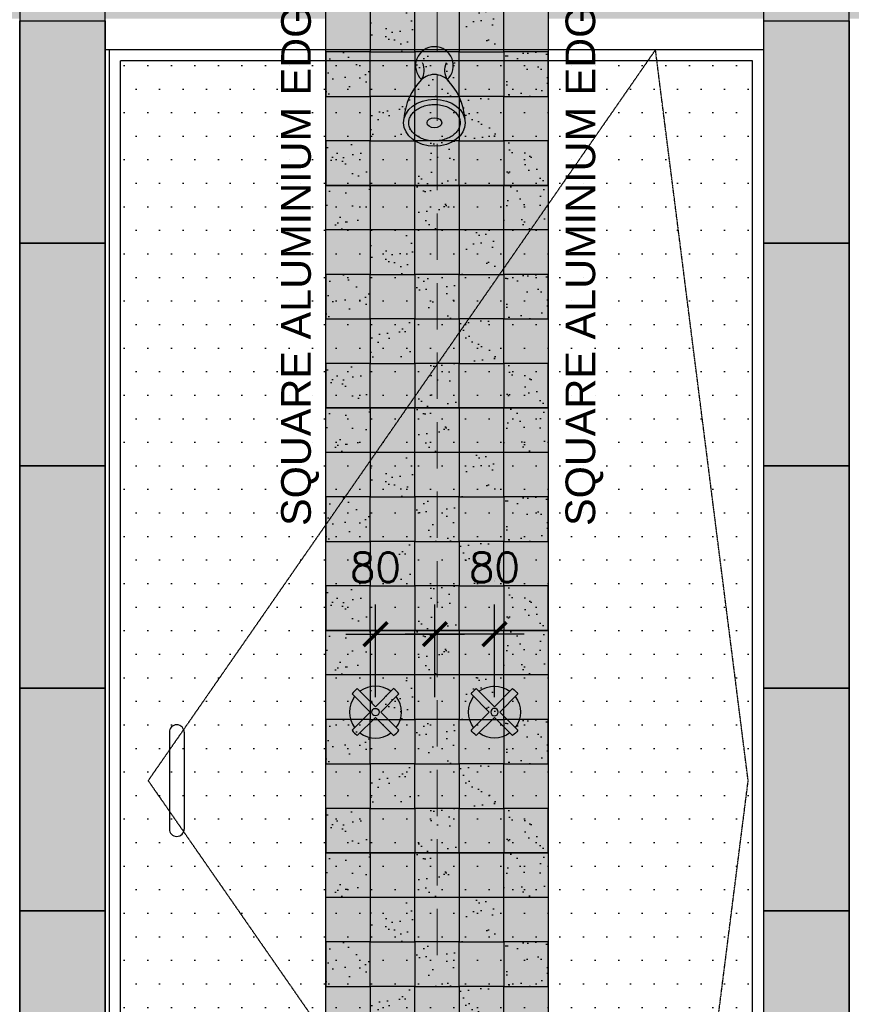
# Model space of a CAD drawing. Header units: millimetres. Extents: x -115474967 to 444143, y -74377 to 241828222.
# Tile 153 of 256: x -112566 to -111445, y 240031 to 241359. Entities that reach past the tile are written whole.
import ezdxf

# ---------------------------------------------------------------- set-up
doc = ezdxf.new("R2010")
doc.units = ezdxf.units.MM
doc.header["$MEASUREMENT"] = 0
doc.linetypes.add('$0$DASHED2', pattern=[0.375, 0.25, -0.125])
doc.linetypes.add('DASHED2', pattern=[0.375, 0.25, -0.125])
for name, color, linetype in [('$1$FITT-FIXT', 4, 'Continuous'), ('0-ELEV.1', 9, 'Continuous'), ('0-ELEV.25', 4, 'Continuous'), ('0-HACH', 9, 'Continuous'), ('00-3 Elev 02', 1, 'Continuous'), ('CEIL-SECT', 2, 'Continuous'), ('DIMS-20', 9, 'Continuous'), ('DOOR-TIMB', 7, 'Continuous'), ('FITT-SANT', 5, 'Continuous'), ('JOIN-SEC.25', 4, 'Continuous'), ('TEXT-20', 2, 'Continuous'), ('TILE', 9, 'Continuous')]:
    doc.layers.add(name, color=color, linetype=linetype)
doc.layers.add('0_cons_01', color=40, linetype='Continuous', lineweight=0, plot=False)
doc.layers.add('New_B  _  FLOORS  _  Slabs.exist_Pen_No__101', color=7, linetype='Continuous', lineweight=13, true_color=0x747474)
doc.styles.add('DIMS', font='simplex.shx')
doc.styles.add('TEXT-20', font='arial.ttf', dxfattribs={"height": 40})
doc.dimstyles.new('DIM-20', dxfattribs={"dimscale": 4, "dimtxt": 10, "dimasz": 8, "dimexe": 10, "dimexo": 5, "dimgap": 4, "dimtad": 1, "dimdec": 0, "dimrnd": 5, "dimdsep": 46, "dimtxsty": 'DIMS', "dimblk": 'ARCHTICK', "dimcen": 25, "dimdle": 10, "dimclrd": 9, "dimclre": 9, "dimclrt": 4, "dimadec": 0, "dimazin": 0, "dimtfac": 1, "dimtdec": 0, "dimtmove": 2, "dimatfit": 2, "dimfxl": 1, "dimtolj": 1, "dimtzin": 0, "dimarcsym": 0})

# ---------------------------------------------------------------- blocks, each defined once
blk = doc.blocks.new('A$C31131D18')
at = {"layer": 'FITT-SANT'}
for p, q in [((10.5, 66.6), (35, 42.1)), ((35, 42.1), (59.5, 66.6)), ((3.4, 59.5), (27.9, 35)), ((42.1, 35), (66.6, 59.5)), ((3.4, 10.5), (27.9, 35)), ((10.5, 3.4), (35, 27.9)), ((35, 27.9), (59.5, 3.4)), ((42.1, 35), (66.6, 10.5))]:
    blk.add_line(p, q, dxfattribs=at)
blk.add_circle((35, 35), 5, dxfattribs=at)
for radius, start, end in [(40, 127.8192, 142.1808), (35, 53.2132, 126.7868), (40, 37.8192, 52.1808), (35, 143.2132, 216.7868), (35, 323.2132, 36.7868), (40, 217.8192, 232.1808), (35, 233.2132, 306.7868), (40, 307.8192, 322.1808)]:
    blk.add_arc((35, 35), radius, start, end, dxfattribs=at)
blk = doc.blocks.new('$0$b-showerhead1')
at = {"layer": '$1$FITT-FIXT', "color": 7}
for centre, radius, start, end in [((0, 0), 25.5, 312.6701, 227.3299), ((-37.4, -6.3), 23.7, 328.1334, 25.1706), ((37.4, -6.3), 23.7, 154.8294, 211.8666), ((0, -37.5), 25.5, 39.1226, 140.8774), ((43, -78), 84.5, 135.5366, 175.4076), ((-43, -78), 84.5, 4.5924, 44.4634)]:
    blk.add_arc(centre, radius, start, end, dxfattribs=at)
for major_axis, ratio in [((-41.6, 0), 0.75973), ((-10, 0), 0.679729)]:
    blk.add_ellipse((0, -77), major_axis=major_axis, ratio=ratio, dxfattribs=at)
blk.add_open_spline([(-34.6, -77), (-34.6, -79), (-34.3, -81), (-32.9, -84.7), (-32, -86.4), (-29.7, -89.6), (-28.2, -91.2), (-24.9, -94.1), (-22.9, -95.4), (-18.6, -97.7), (-16.3, -98.7), (-11.3, -100.3), (-8.6, -100.9), (-3.2, -101.5), (-0.5, -101.6), (5, -101.4), (7.7, -101), (12.9, -99.8), (15.4, -99), (20.1, -97), (22.2, -95.8), (26.1, -93.2), (27.7, -91.7), (30.5, -88.6), (31.7, -87), (33.4, -83.6), (34, -81.9), (34.6, -78.6), (34.7, -76.9), (34.4, -73.5), (33.9, -71.8), (32.5, -68.4), (31.6, -66.8), (29.1, -63.6), (27.6, -62.1), (24, -59.2), (22, -57.9), (17.6, -55.7), (15.2, -54.8), (10.1, -53.3), (7.5, -52.8), (2, -52.3), (-0.7, -52.3), (-6.2, -52.7), (-8.9, -53.1), (-14, -54.4), (-16.5, -55.3), (-21, -57.4), (-23.1, -58.6), (-26.8, -61.4), (-28.4, -62.9), (-31, -66), (-32.1, -67.7), (-33.7, -71), (-34.2, -72.7), (-34.6, -75.2), (-34.6, -76.1), (-34.6, -77)], degree=3, knots=[0, 0, 0, 0, 0.273121, 0.273121, 0.499867, 0.499867, 0.726613, 0.726613, 0.953359, 0.953359, 1.180105, 1.180105, 1.406851, 1.406851, 1.633598, 1.633598, 1.860344, 1.860344, 2.08709, 2.08709, 2.313836, 2.313836, 2.540582, 2.540582, 2.767328, 2.767328, 2.994074, 2.994074, 3.22082, 3.22082, 3.447566, 3.447566, 3.674312, 3.674312, 3.901058, 3.901058, 4.127804, 4.127804, 4.35455, 4.35455, 4.581296, 4.581296, 4.808042, 4.808042, 5.034788, 5.034788, 5.261534, 5.261534, 5.48828, 5.48828, 5.715026, 5.715026, 5.941772, 5.941772, 6.168518, 6.168518, 6.283185, 6.283185, 6.283185, 6.283185], dxfattribs=at)
blk = doc.blocks.new('_ArchTick')
at = {"color": 0, "linetype": 'ByBlock', "const_width": 0.15}
blk.add_lwpolyline([(-0.5, -0.5), (0.5, 0.5)], dxfattribs=at)
blk = doc.blocks.new('*D339')
at = {"layer": 'Defpoints', "color": 0, "transparency": 16777216}
for p in [(-112006.2, 240530.1), (-112086.5, 240425), (-112006.2, 240425, 1010)]:
    blk.add_point(p, dxfattribs=at)
at = {"layer": 'DIMS-20', "color": 9, "lineweight": -2, "transparency": 16777216}
for p, q in [((-112086.5, 240445), (-112086.5, 240570.1)), ((-112006.2, 240445), (-112006.2, 240570.1)), ((-112126.5, 240530.1), (-111966.2, 240530.1))]:
    blk.add_line(p, q, dxfattribs=at)
at = {"layer": 'DIMS-20', "color": 9, "lineweight": -2, "transparency": 16777216, "xscale": 32, "yscale": 32, "zscale": 32, "rotation": 180}
blk.add_blockref('_ArchTick', (-112086.5, 240530.1), dxfattribs=at)
at = {"layer": 'DIMS-20', "color": 9, "lineweight": -2, "transparency": 16777216, "xscale": 32, "yscale": 32, "zscale": 32}
blk.add_blockref('_ArchTick', (-112006.2, 240530.1), dxfattribs=at)
at = {"layer": 'DIMS-20', "color": 4, "transparency": 16777216, "insert": (-112086.5, 240620.1), "char_height": 40, "attachment_point": 5, "style": 'DIMS'}
blk.add_mtext('\\A1;80', dxfattribs=at)
blk = doc.blocks.new('*D340')
at = {"layer": 'Defpoints', "color": 0, "transparency": 16777216}
for p in [(-112006.2, 240530.1), (-112006.2, 240425, 1010), (-111926, 240425)]:
    blk.add_point(p, dxfattribs=at)
at = {"layer": 'DIMS-20', "color": 9, "lineweight": -2, "transparency": 16777216}
for p, q in [((-112006.2, 240445), (-112006.2, 240570.1)), ((-111926, 240445), (-111926, 240570.1)), ((-111886, 240530.1), (-112046.2, 240530.1))]:
    blk.add_line(p, q, dxfattribs=at)
at = {"layer": 'DIMS-20', "color": 9, "lineweight": -2, "transparency": 16777216, "xscale": 32, "yscale": 32, "zscale": 32, "rotation": 180}
blk.add_blockref('_ArchTick', (-112006.2, 240530.1), dxfattribs=at)
at = {"layer": 'DIMS-20', "color": 9, "lineweight": -2, "transparency": 16777216, "xscale": 32, "yscale": 32, "zscale": 32}
blk.add_blockref('_ArchTick', (-111926, 240530.1), dxfattribs=at)
at = {"layer": 'DIMS-20', "color": 4, "transparency": 16777216, "insert": (-111926, 240620.1), "char_height": 40, "attachment_point": 5, "style": 'DIMS'}
blk.add_mtext('\\A1;80', dxfattribs=at)

msp = doc.modelspace()

# ---------------------------------------------------------------- hatches: boundary and pattern name
at = {"layer": '0-ELEV.1', "true_color": 0xc7c8ca}
h = msp.add_hatch(dxfattribs=at)
h.set_pattern_fill('DOTS', color=9, scale=20, style=0)
h.set_pattern_definition([(0, (-222232.57, 146332.552), (15.875, 31.75), [0, -31.75])])
h.paths.add_polyline_path([(-112430.22357, 241303.04631), (-111578.06189, 241303.04785), (-111578.06189, 239362.04785), (-112430.22357, 239362.04631)])
at = {"layer": '0-HACH'}
h = msp.add_hatch(dxfattribs=at)
h.set_pattern_fill('AR-SAND', color=8, scale=0.8, style=0)
h.set_pattern_definition([(37.5, (-218190.11, 146032.552), (-1.280025, 39.153059), [0, -30.8864, 0, -34.544, 0, -33.02]), (7.5, (-218190.11, 146032.55), (35.961863, 57.346008), [0, -16.6624, 0, -27.8384, 0, -10.668]), (327.5, (-218215.105, 146032.552), (63.27939, 0.114975), [0, -10.16, 0, -36.576, 0, -47.752]), (317.5, (-218215.105, 146032.55), (61.084516, 17.834346), [0, -5.08, 0, -23.9776, 0, -27.432])])
h.paths.add_polyline_path([(-112153.34921, 241435.04631), (-112093.34921, 241435.04631), (-112093.34921, 241375.04631), (-112153.34921, 241375.04631)])
h.paths.add_polyline_path([(-112033.34921, 241435.04631), (-111973.34921, 241435.04631), (-111973.34921, 241375.04631), (-112033.34921, 241375.04631)])
h.paths.add_polyline_path([(-111913.34921, 241435.04631), (-111853.34921, 241435.04631), (-111853.34921, 241375.04631), (-111913.34921, 241375.04631)])
h.paths.add_polyline_path([(-111913.34921, 241375.04631), (-111973.34921, 241375.04631), (-111973.34921, 241315.04631), (-111913.34921, 241315.04631)])
h.paths.add_polyline_path([(-112033.34921, 241375.04631), (-112093.34921, 241375.04631), (-112093.34921, 241315.04631), (-112033.34921, 241315.04631)])
h.paths.add_polyline_path([(-111853.34921, 241315.04631), (-111913.34921, 241315.04631), (-111913.34921, 241255.04631), (-111853.34921, 241255.04631)])
h.paths.add_polyline_path([(-111973.34921, 241315.04631), (-112033.34921, 241315.04631), (-112033.34921, 241255.04631), (-111973.34921, 241255.04631)])
h.paths.add_polyline_path([(-112093.34921, 241315.04631), (-112153.34921, 241315.04631), (-112153.34921, 241255.04631), (-112093.34921, 241255.04631)])
h.paths.add_polyline_path([(-112033.34921, 241255.04631), (-112093.34921, 241255.04631), (-112093.34921, 241195.04631), (-112033.34921, 241195.04631)])
h.paths.add_polyline_path([(-111913.34921, 241255.04631), (-111973.34921, 241255.04631), (-111973.34921, 241195.04631), (-111913.34921, 241195.04631)])
h.paths.add_polyline_path([(-111853.34921, 241195.04631), (-111913.34921, 241195.04631), (-111913.34921, 241135.04631), (-111853.34921, 241135.04631)])
h.paths.add_polyline_path([(-111973.34921, 241195.04631), (-112033.34921, 241195.04631), (-112033.34921, 241135.04631), (-111973.34921, 241135.04631)])
h.paths.add_polyline_path([(-112093.34921, 241195.04631), (-112153.34921, 241195.04631), (-112153.34921, 241135.04631), (-112093.34921, 241135.04631)])
h = msp.add_hatch(dxfattribs=at)
h.set_pattern_fill('AR-SAND', color=8, scale=0.8, style=0)
h.set_pattern_definition([(37.5, (-218190.11, 145732.552), (-1.280025, 39.153059), [0, -30.8864, 0, -34.544, 0, -33.02]), (7.5, (-218190.11, 145732.55), (35.961863, 57.346008), [0, -16.6624, 0, -27.8384, 0, -10.668]), (327.5, (-218215.105, 145732.552), (63.27939, 0.114975), [0, -10.16, 0, -36.576, 0, -47.752]), (317.5, (-218215.105, 145732.55), (61.084516, 17.834346), [0, -5.08, 0, -23.9776, 0, -27.432])])
h.paths.add_polyline_path([(-112153.34921, 241135.04631), (-112093.34921, 241135.04631), (-112093.34921, 241075.04631), (-112153.34921, 241075.04631)])
h.paths.add_polyline_path([(-112033.34921, 241135.04631), (-111973.34921, 241135.04631), (-111973.34921, 241075.04631), (-112033.34921, 241075.04631)])
h.paths.add_polyline_path([(-111913.34921, 241135.04631), (-111853.34921, 241135.04631), (-111853.34921, 241075.04631), (-111913.34921, 241075.04631)])
h.paths.add_polyline_path([(-111913.34921, 241075.04631), (-111973.34921, 241075.04631), (-111973.34921, 241015.04631), (-111913.34921, 241015.04631)])
h.paths.add_polyline_path([(-112033.34921, 241075.04631), (-112093.34921, 241075.04631), (-112093.34921, 241015.04631), (-112033.34921, 241015.04631)])
h.paths.add_polyline_path([(-111853.34921, 241015.04631), (-111913.34921, 241015.04631), (-111913.34921, 240955.04631), (-111853.34921, 240955.04631)])
h.paths.add_polyline_path([(-111973.34921, 241015.04631), (-112033.34921, 241015.04631), (-112033.34921, 240955.04631), (-111973.34921, 240955.04631)])
h.paths.add_polyline_path([(-112093.34921, 241015.04631), (-112153.34921, 241015.04631), (-112153.34921, 240955.04631), (-112093.34921, 240955.04631)])
h.paths.add_polyline_path([(-112033.34921, 240955.04631), (-112093.34921, 240955.04631), (-112093.34921, 240895.04631), (-112033.34921, 240895.04631)])
h.paths.add_polyline_path([(-111913.34921, 240955.04631), (-111973.34921, 240955.04631), (-111973.34921, 240895.04631), (-111913.34921, 240895.04631)])
h.paths.add_polyline_path([(-111853.34921, 240895.04631), (-111913.34921, 240895.04631), (-111913.34921, 240835.04631), (-111853.34921, 240835.04631)])
h.paths.add_polyline_path([(-111973.34921, 240895.04631), (-112033.34921, 240895.04631), (-112033.34921, 240835.04631), (-111973.34921, 240835.04631)])
h.paths.add_polyline_path([(-112093.34921, 240895.04631), (-112153.34921, 240895.04631), (-112153.34921, 240835.04631), (-112093.34921, 240835.04631)])
h = msp.add_hatch(dxfattribs=at)
h.set_pattern_fill('AR-SAND', color=8, scale=0.8, style=0)
h.set_pattern_definition([(37.5, (-218190.11, 145432.552), (-1.280025, 39.153059), [0, -30.8864, 0, -34.544, 0, -33.02]), (7.5, (-218190.11, 145432.55), (35.961863, 57.346008), [0, -16.6624, 0, -27.8384, 0, -10.668]), (327.5, (-218215.105, 145432.552), (63.27939, 0.114975), [0, -10.16, 0, -36.576, 0, -47.752]), (317.5, (-218215.105, 145432.55), (61.084516, 17.834346), [0, -5.08, 0, -23.9776, 0, -27.432])])
h.paths.add_polyline_path([(-112153.34921, 240835.04631), (-112093.34921, 240835.04631), (-112093.34921, 240775.04631), (-112153.34921, 240775.04631)])
h.paths.add_polyline_path([(-112033.34921, 240835.04631), (-111973.34921, 240835.04631), (-111973.34921, 240775.04631), (-112033.34921, 240775.04631)])
h.paths.add_polyline_path([(-111913.34921, 240835.04631), (-111853.34921, 240835.04631), (-111853.34921, 240775.04631), (-111913.34921, 240775.04631)])
h.paths.add_polyline_path([(-111913.34921, 240775.04631), (-111973.34921, 240775.04631), (-111973.34921, 240715.04631), (-111913.34921, 240715.04631)])
h.paths.add_polyline_path([(-112033.34921, 240775.04631), (-112093.34921, 240775.04631), (-112093.34921, 240715.04631), (-112033.34921, 240715.04631)])
h.paths.add_polyline_path([(-111853.34921, 240715.04631), (-111913.34921, 240715.04631), (-111913.34921, 240655.04631), (-111853.34921, 240655.04631)])
h.paths.add_polyline_path([(-111973.34921, 240715.04631), (-112033.34921, 240715.04631), (-112033.34921, 240655.04631), (-111973.34921, 240655.04631)])
h.paths.add_polyline_path([(-112093.34921, 240715.04631), (-112153.34921, 240715.04631), (-112153.34921, 240655.04631), (-112093.34921, 240655.04631)])
h.paths.add_polyline_path([(-112033.34921, 240655.04631), (-112093.34921, 240655.04631), (-112093.34921, 240595.04631), (-112033.34921, 240595.04631)])
h.paths.add_polyline_path([(-111913.34921, 240655.04631), (-111973.34921, 240655.04631), (-111973.34921, 240595.04631), (-111913.34921, 240595.04631)])
h.paths.add_polyline_path([(-111853.34921, 240595.04631), (-111913.34921, 240595.04631), (-111913.34921, 240535.04631), (-111853.34921, 240535.04631)])
h.paths.add_polyline_path([(-111973.34921, 240595.04631), (-112033.34921, 240595.04631), (-112033.34921, 240535.04631), (-111973.34921, 240535.04631)])
h.paths.add_polyline_path([(-112093.34921, 240595.04631), (-112153.34921, 240595.04631), (-112153.34921, 240535.04631), (-112093.34921, 240535.04631)])
h = msp.add_hatch(dxfattribs=at)
h.set_pattern_fill('AR-SAND', color=8, scale=0.8, style=0)
h.set_pattern_definition([(37.5, (-218190.11, 145132.552), (-1.280025, 39.153059), [0, -30.8864, 0, -34.544, 0, -33.02]), (7.5, (-218190.11, 145132.55), (35.961863, 57.346008), [0, -16.6624, 0, -27.8384, 0, -10.668]), (327.5, (-218215.105, 145132.552), (63.27939, 0.114975), [0, -10.16, 0, -36.576, 0, -47.752]), (317.5, (-218215.105, 145132.55), (61.084516, 17.834346), [0, -5.08, 0, -23.9776, 0, -27.432])])
h.paths.add_polyline_path([(-112153.34921, 240535.04631), (-112093.34921, 240535.04631), (-112093.34921, 240475.04631), (-112153.34921, 240475.04631)])
h.paths.add_polyline_path([(-112033.34921, 240535.04631), (-111973.34921, 240535.04631), (-111973.34921, 240475.04631), (-112033.34921, 240475.04631)])
h.paths.add_polyline_path([(-111913.34921, 240535.04631), (-111853.34921, 240535.04631), (-111853.34921, 240475.04631), (-111913.34921, 240475.04631)])
h.paths.add_polyline_path([(-111913.34921, 240475.04631), (-111973.34921, 240475.04631), (-111973.34921, 240415.04631), (-111913.34921, 240415.04631)])
h.paths.add_polyline_path([(-112033.34921, 240475.04631), (-112093.34921, 240475.04631), (-112093.34921, 240415.04631), (-112033.34921, 240415.04631)])
h.paths.add_polyline_path([(-111853.34921, 240415.04631), (-111913.34921, 240415.04631), (-111913.34921, 240355.04631), (-111853.34921, 240355.04631)])
h.paths.add_polyline_path([(-111973.34921, 240415.04631), (-112033.34921, 240415.04631), (-112033.34921, 240355.04631), (-111973.34921, 240355.04631)])
h.paths.add_polyline_path([(-112093.34921, 240415.04631), (-112153.34921, 240415.04631), (-112153.34921, 240355.04631), (-112093.34921, 240355.04631)])
h.paths.add_polyline_path([(-112033.34921, 240355.04631), (-112093.34921, 240355.04631), (-112093.34921, 240295.04631), (-112033.34921, 240295.04631)])
h.paths.add_polyline_path([(-111913.34921, 240355.04631), (-111973.34921, 240355.04631), (-111973.34921, 240295.04631), (-111913.34921, 240295.04631)])
h.paths.add_polyline_path([(-111853.34921, 240295.04631), (-111913.34921, 240295.04631), (-111913.34921, 240235.04631), (-111853.34921, 240235.04631)])
h.paths.add_polyline_path([(-111973.34921, 240295.04631), (-112033.34921, 240295.04631), (-112033.34921, 240235.04631), (-111973.34921, 240235.04631)])
h.paths.add_polyline_path([(-112093.34921, 240295.04631), (-112153.34921, 240295.04631), (-112153.34921, 240235.04631), (-112093.34921, 240235.04631)])
h = msp.add_hatch(dxfattribs=at)
h.set_pattern_fill('AR-SAND', color=8, scale=0.8, style=0)
h.set_pattern_definition([(37.5, (-218190.11, 144832.552), (-1.280025, 39.153059), [0, -30.8864, 0, -34.544, 0, -33.02]), (7.5, (-218190.11, 144832.55), (35.961863, 57.346008), [0, -16.6624, 0, -27.8384, 0, -10.668]), (327.5, (-218215.105, 144832.552), (63.27939, 0.114975), [0, -10.16, 0, -36.576, 0, -47.752]), (317.5, (-218215.105, 144832.55), (61.084516, 17.834346), [0, -5.08, 0, -23.9776, 0, -27.432])])
h.paths.add_polyline_path([(-112153.34921, 240235.04631), (-112093.34921, 240235.04631), (-112093.34921, 240175.04631), (-112153.34921, 240175.04631)])
h.paths.add_polyline_path([(-112033.34921, 240235.04631), (-111973.34921, 240235.04631), (-111973.34921, 240175.04631), (-112033.34921, 240175.04631)])
h.paths.add_polyline_path([(-111913.34921, 240235.04631), (-111853.34921, 240235.04631), (-111853.34921, 240175.04631), (-111913.34921, 240175.04631)])
h.paths.add_polyline_path([(-111913.34921, 240175.04631), (-111973.34921, 240175.04631), (-111973.34921, 240115.04631), (-111913.34921, 240115.04631)])
h.paths.add_polyline_path([(-112033.34921, 240175.04631), (-112093.34921, 240175.04631), (-112093.34921, 240115.04631), (-112033.34921, 240115.04631)])
h.paths.add_polyline_path([(-111853.34921, 240115.04631), (-111913.34921, 240115.04631), (-111913.34921, 240055.04631), (-111853.34921, 240055.04631)])
h.paths.add_polyline_path([(-111973.34921, 240115.04631), (-112033.34921, 240115.04631), (-112033.34921, 240055.04631), (-111973.34921, 240055.04631)])
h.paths.add_polyline_path([(-112093.34921, 240115.04631), (-112153.34921, 240115.04631), (-112153.34921, 240055.04631), (-112093.34921, 240055.04631)])
h.paths.add_polyline_path([(-112033.34921, 240055.04631), (-112093.34921, 240055.04631), (-112093.34921, 239995.04631), (-112033.34921, 239995.04631)])
h.paths.add_polyline_path([(-111913.34921, 240055.04631), (-111973.34921, 240055.04631), (-111973.34921, 239995.04631), (-111913.34921, 239995.04631)])
h.paths.add_polyline_path([(-111853.34921, 239995.04631), (-111913.34921, 239995.04631), (-111913.34921, 239935.04631), (-111853.34921, 239935.04631)])
h.paths.add_polyline_path([(-111973.34921, 239995.04631), (-112033.34921, 239995.04631), (-112033.34921, 239935.04631), (-111973.34921, 239935.04631)])
h.paths.add_polyline_path([(-112093.34921, 239995.04631), (-112153.34921, 239995.04631), (-112153.34921, 239935.04631), (-112093.34921, 239935.04631)])
at = {"layer": 'New_B  _  FLOORS  _  Slabs.exist_Pen_No__101', "linetype": 'Continuous', "lineweight": 0, "true_color": 0xf0ed2d, "transparency": 33554559}
h = msp.add_hatch(color=2, dxfattribs=at)
h.dxf.hatch_style = 1
h.set_gradient(color1=(137, 45, 139), color2=(225, 188, 217), name='CYLINDER')
h.paths.add_polyline_path([(-112153.34921, 242035.04631), (-111853.34921, 242035.04631), (-111853.34921, 239335.04631), (-112153.34921, 239335.04631)])
h = msp.add_hatch(color=2, dxfattribs=at)
h.dxf.hatch_style = 1
h.paths.add_polyline_path([(-116519.63844, 241960.42116), (-116519.63844, 241360.04631), (-116195.8076, 241360.04631), (-116195.8076, 241960.42116), (-115895.8076, 241960.42116), (-115895.8076, 241360.04631), (-115575.5583, 241360.04631), (-115575.5583, 239247.04631), (-115460.5583, 239247.04631), (-115460.5583, 241360.04631), (-115163.34921, 241360.04631), (-115163.34921, 241960.42116), (-114863.34921, 241960.42116), (-114863.34921, 241360.04631), (-114572.63857, 241360.04631), (-114572.63857, 239247.04631), (-114457.63857, 239247.04631), (-114457.63857, 241360.04631), (-114160.01588, 241360.04631), (-114160.01588, 241960.42116), (-113860.01588, 241960.42116), (-113860.01588, 241360.04631), (-113569.71884, 241360.04631), (-113569.30524, 239247.04631), (-113454.30524, 239247.04631), (-113454.30524, 241360.04631), (-113156.68254, 241360.04631), (-113156.68254, 241960.42116), (-112856.68254, 241960.42116), (-112856.68254, 241360.04631), (-112566.38551, 241360.04631), (-112566.38551, 239247.04631), (-112450.97191, 239247.04631), (-112450.97191, 241360.04631), (-112153.34921, 241360.04631), (-112153.34921, 241960.42116), (-111853.34921, 241960.42116), (-111853.34921, 241360.04631), (-111563.05218, 241360.04631), (-111562.63857, 239247.04631), (-111447.63857, 239247.04631), (-111447.63857, 241360.04631), (-111122.05454, 241360.04631), (-111122.05454, 241960.42822), (-110822.05454, 241960.43752), (-110822.05454, 241360.04631), (-110501.80524, 241360.04631), (-110501.80524, 241960.45677)])

# ---------------------------------------------------------------- linework, layer by layer
at = {"color": 4}
msp.add_line((-111563.05218, 241318.04631), (-112450.97191, 241318.04631), dxfattribs=at)
at = {"layer": '0-ELEV.25'}
for p, q in [((-112450.97191, 239247.04631), (-112450.97191, 241660.04631)), ((-111562.63857, 239247.04631), (-111562.63857, 241660.04631)), ((-111447.63857, 239247.04631), (-111447.63857, 241660.04631))]:
    msp.add_line(p, q, dxfattribs=at)
msp.add_lwpolyline([(-112565.97191, 241660.04631), (-112565.97191, 239247.04631), (-112450.97191, 239247.04631), (-112450.97191, 241660.04631)], dxfattribs=at)
at = {"layer": '00-3 Elev 02'}
for points in [[(-112153.34921, 241435.04631), (-111853.34921, 241435.04631), (-111853.34921, 241135.04631), (-112153.34921, 241135.04631)], [(-112033.34921, 241375.04631), (-112093.34921, 241375.04631), (-112093.34921, 241315.04631), (-112033.34921, 241315.04631)], [(-111913.34921, 241375.04631), (-111973.34921, 241375.04631), (-111973.34921, 241315.04631), (-111913.34921, 241315.04631)], [(-112093.34921, 241315.04631), (-112153.34921, 241315.04631), (-112153.34921, 241255.04631), (-112093.34921, 241255.04631)], [(-111973.34921, 241315.04631), (-112033.34921, 241315.04631), (-112033.34921, 241255.04631), (-111973.34921, 241255.04631)], [(-111853.34921, 241315.04631), (-111913.34921, 241315.04631), (-111913.34921, 241255.04631), (-111853.34921, 241255.04631)], [(-112033.34921, 241255.04631), (-112093.34921, 241255.04631), (-112093.34921, 241195.04631), (-112033.34921, 241195.04631)], [(-111913.34921, 241255.04631), (-111973.34921, 241255.04631), (-111973.34921, 241195.04631), (-111913.34921, 241195.04631)], [(-112093.34921, 241195.04631), (-112153.34921, 241195.04631), (-112153.34921, 241135.04631), (-112093.34921, 241135.04631)], [(-111973.34921, 241195.04631), (-112033.34921, 241195.04631), (-112033.34921, 241135.04631), (-111973.34921, 241135.04631)], [(-111853.34921, 241195.04631), (-111913.34921, 241195.04631), (-111913.34921, 241135.04631), (-111853.34921, 241135.04631)], [(-112153.34921, 241135.04631), (-111853.34921, 241135.04631), (-111853.34921, 240835.04631), (-112153.34921, 240835.04631)], [(-112153.34921, 241135.04631), (-112093.34921, 241135.04631), (-112093.34921, 241075.04631), (-112153.34921, 241075.04631)], [(-112033.34921, 241135.04631), (-111973.34921, 241135.04631), (-111973.34921, 241075.04631), (-112033.34921, 241075.04631)], [(-111913.34921, 241135.04631), (-111853.34921, 241135.04631), (-111853.34921, 241075.04631), (-111913.34921, 241075.04631)], [(-112033.34921, 241075.04631), (-112093.34921, 241075.04631), (-112093.34921, 241015.04631), (-112033.34921, 241015.04631)], [(-111913.34921, 241075.04631), (-111973.34921, 241075.04631), (-111973.34921, 241015.04631), (-111913.34921, 241015.04631)], [(-112093.34921, 241015.04631), (-112153.34921, 241015.04631), (-112153.34921, 240955.04631), (-112093.34921, 240955.04631)], [(-111973.34921, 241015.04631), (-112033.34921, 241015.04631), (-112033.34921, 240955.04631), (-111973.34921, 240955.04631)], [(-111853.34921, 241015.04631), (-111913.34921, 241015.04631), (-111913.34921, 240955.04631), (-111853.34921, 240955.04631)], [(-112033.34921, 240955.04631), (-112093.34921, 240955.04631), (-112093.34921, 240895.04631), (-112033.34921, 240895.04631)], [(-111913.34921, 240955.04631), (-111973.34921, 240955.04631), (-111973.34921, 240895.04631), (-111913.34921, 240895.04631)], [(-112093.34921, 240895.04631), (-112153.34921, 240895.04631), (-112153.34921, 240835.04631), (-112093.34921, 240835.04631)], [(-111973.34921, 240895.04631), (-112033.34921, 240895.04631), (-112033.34921, 240835.04631), (-111973.34921, 240835.04631)], [(-111853.34921, 240895.04631), (-111913.34921, 240895.04631), (-111913.34921, 240835.04631), (-111853.34921, 240835.04631)], [(-112153.34921, 240835.04631), (-111853.34921, 240835.04631), (-111853.34921, 240535.04631), (-112153.34921, 240535.04631)], [(-112153.34921, 240835.04631), (-112093.34921, 240835.04631), (-112093.34921, 240775.04631), (-112153.34921, 240775.04631)], [(-112033.34921, 240835.04631), (-111973.34921, 240835.04631), (-111973.34921, 240775.04631), (-112033.34921, 240775.04631)], [(-111913.34921, 240835.04631), (-111853.34921, 240835.04631), (-111853.34921, 240775.04631), (-111913.34921, 240775.04631)], [(-112033.34921, 240775.04631), (-112093.34921, 240775.04631), (-112093.34921, 240715.04631), (-112033.34921, 240715.04631)], [(-111913.34921, 240775.04631), (-111973.34921, 240775.04631), (-111973.34921, 240715.04631), (-111913.34921, 240715.04631)], [(-112093.34921, 240715.04631), (-112153.34921, 240715.04631), (-112153.34921, 240655.04631), (-112093.34921, 240655.04631)], [(-111973.34921, 240715.04631), (-112033.34921, 240715.04631), (-112033.34921, 240655.04631), (-111973.34921, 240655.04631)], [(-111853.34921, 240715.04631), (-111913.34921, 240715.04631), (-111913.34921, 240655.04631), (-111853.34921, 240655.04631)], [(-112033.34921, 240655.04631), (-112093.34921, 240655.04631), (-112093.34921, 240595.04631), (-112033.34921, 240595.04631)], [(-111913.34921, 240655.04631), (-111973.34921, 240655.04631), (-111973.34921, 240595.04631), (-111913.34921, 240595.04631)], [(-112093.34921, 240595.04631), (-112153.34921, 240595.04631), (-112153.34921, 240535.04631), (-112093.34921, 240535.04631)], [(-111973.34921, 240595.04631), (-112033.34921, 240595.04631), (-112033.34921, 240535.04631), (-111973.34921, 240535.04631)], [(-111853.34921, 240595.04631), (-111913.34921, 240595.04631), (-111913.34921, 240535.04631), (-111853.34921, 240535.04631)], [(-112153.34921, 240535.04631), (-111853.34921, 240535.04631), (-111853.34921, 240235.04631), (-112153.34921, 240235.04631)], [(-112153.34921, 240535.04631), (-112093.34921, 240535.04631), (-112093.34921, 240475.04631), (-112153.34921, 240475.04631)], [(-112033.34921, 240535.04631), (-111973.34921, 240535.04631), (-111973.34921, 240475.04631), (-112033.34921, 240475.04631)], [(-111913.34921, 240535.04631), (-111853.34921, 240535.04631), (-111853.34921, 240475.04631), (-111913.34921, 240475.04631)], [(-112033.34921, 240475.04631), (-112093.34921, 240475.04631), (-112093.34921, 240415.04631), (-112033.34921, 240415.04631)], [(-111913.34921, 240475.04631), (-111973.34921, 240475.04631), (-111973.34921, 240415.04631), (-111913.34921, 240415.04631)], [(-112093.34921, 240415.04631), (-112153.34921, 240415.04631), (-112153.34921, 240355.04631), (-112093.34921, 240355.04631)], [(-111973.34921, 240415.04631), (-112033.34921, 240415.04631), (-112033.34921, 240355.04631), (-111973.34921, 240355.04631)], [(-111853.34921, 240415.04631), (-111913.34921, 240415.04631), (-111913.34921, 240355.04631), (-111853.34921, 240355.04631)], [(-112033.34921, 240355.04631), (-112093.34921, 240355.04631), (-112093.34921, 240295.04631), (-112033.34921, 240295.04631)], [(-111913.34921, 240355.04631), (-111973.34921, 240355.04631), (-111973.34921, 240295.04631), (-111913.34921, 240295.04631)], [(-112093.34921, 240295.04631), (-112153.34921, 240295.04631), (-112153.34921, 240235.04631), (-112093.34921, 240235.04631)], [(-111973.34921, 240295.04631), (-112033.34921, 240295.04631), (-112033.34921, 240235.04631), (-111973.34921, 240235.04631)], [(-111853.34921, 240295.04631), (-111913.34921, 240295.04631), (-111913.34921, 240235.04631), (-111853.34921, 240235.04631)], [(-112153.34921, 240235.04631), (-111853.34921, 240235.04631), (-111853.34921, 239935.04631), (-112153.34921, 239935.04631)], [(-112153.34921, 240235.04631), (-112093.34921, 240235.04631), (-112093.34921, 240175.04631), (-112153.34921, 240175.04631)], [(-112033.34921, 240235.04631), (-111973.34921, 240235.04631), (-111973.34921, 240175.04631), (-112033.34921, 240175.04631)], [(-111913.34921, 240235.04631), (-111853.34921, 240235.04631), (-111853.34921, 240175.04631), (-111913.34921, 240175.04631)], [(-112033.34921, 240175.04631), (-112093.34921, 240175.04631), (-112093.34921, 240115.04631), (-112033.34921, 240115.04631)], [(-111913.34921, 240175.04631), (-111973.34921, 240175.04631), (-111973.34921, 240115.04631), (-111913.34921, 240115.04631)], [(-112093.34921, 240115.04631), (-112153.34921, 240115.04631), (-112153.34921, 240055.04631), (-112093.34921, 240055.04631)], [(-111973.34921, 240115.04631), (-112033.34921, 240115.04631), (-112033.34921, 240055.04631), (-111973.34921, 240055.04631)], [(-111853.34921, 240115.04631), (-111913.34921, 240115.04631), (-111913.34921, 240055.04631), (-111853.34921, 240055.04631)], [(-112033.34921, 240055.04631), (-112093.34921, 240055.04631), (-112093.34921, 239995.04631), (-112033.34921, 239995.04631)], [(-111913.34921, 240055.04631), (-111973.34921, 240055.04631), (-111973.34921, 239995.04631), (-111913.34921, 239995.04631)]]:
    msp.add_lwpolyline(points, close=True, dxfattribs=at)
at = {"layer": '0_cons_01'}
msp.add_lwpolyline([(-111447.63857, 241660.04631), (-111447.63857, 239247.04631), (-111562.63857, 239247.04631), (-111562.63857, 241660.04631)], dxfattribs=at)
at = {"layer": 'CEIL-SECT', "color": 7, "linetype": '$0$DASHED2', "lineweight": 0, "ltscale": 250}
msp.add_line((-112003.34921, 240097.23284), (-112003.34921, 242127.23287), dxfattribs=at)
at = {"layer": 'DOOR-TIMB', "color": 9, "linetype": 'DASHED2', "elevation": -4.85413}
msp.add_lwpolyline([(-111708.83007, 241318.04631), (-112392.98334, 240332.54631), (-111708.81052, 239347.04631), (-111583.82993, 240332.54631), (-111708.83007, 241318.04631)], dxfattribs=at)
at = {"layer": 'JOIN-SEC.25', "linetype": 'Continuous'}
for p, q in [((-112364.30925, 240397.80593, 5.65207), (-112364.30925, 240267.2867, 5.65207)), ((-112344.30925, 240397.80593, 5.65207), (-112344.30925, 240267.2867, 5.65207))]:
    msp.add_line(p, q, dxfattribs=at)
for centre, start, end in [((-112354.30925, 240397.80593, 5.65207), 0, 180), ((-112354.30925, 240267.2867, 5.65207), 180, 0)]:
    msp.add_arc(centre, 10, start, end, dxfattribs=at)
at = {"layer": 'TILE', "color": 8}
for p, q in [((-112445.22357, 239347.04631), (-112445.22357, 241318.04631)), ((-112430.22357, 239362.04631), (-112430.22357, 241303.04631)), ((-111578.07146, 241303.04631), (-112430.22357, 241303.04631)), ((-111578.05233, 239362.04631), (-111578.07146, 241303.04631))]:
    msp.add_line(p, q, dxfattribs=at)
for points in [[(-112450.97191, 241057.04631), (-112565.97191, 241057.04631), (-112565.97191, 241357.04631), (-112450.97191, 241357.04631)], [(-111447.63857, 241057.04631), (-111562.63857, 241057.04631), (-111562.63857, 241357.04631), (-111447.63857, 241357.04631)], [(-112450.97191, 240757.04631), (-112565.97191, 240757.04631), (-112565.97191, 241057.04631), (-112450.97191, 241057.04631)], [(-111447.63857, 240757.04631), (-111562.63857, 240757.04631), (-111562.63857, 241057.04631), (-111447.63857, 241057.04631)], [(-112450.97191, 240457.04631), (-112565.97191, 240457.04631), (-112565.97191, 240757.04631), (-112450.97191, 240757.04631)], [(-111447.63857, 240457.04631), (-111562.63857, 240457.04631), (-111562.63857, 240757.04631), (-111447.63857, 240757.04631)], [(-112450.97191, 240157.04631), (-112565.97191, 240157.04631), (-112565.97191, 240457.04631), (-112450.97191, 240457.04631)], [(-111447.63857, 240157.04631), (-111562.63857, 240157.04631), (-111562.63857, 240457.04631), (-111447.63857, 240457.04631)], [(-112450.97191, 239857.04631), (-112565.97191, 239857.04631), (-112565.97191, 240157.04631), (-112450.97191, 240157.04631)], [(-111447.63857, 239857.04631), (-111562.63857, 239857.04631), (-111562.63857, 240157.04631), (-111447.63857, 240157.04631)]]:
    msp.add_lwpolyline(points, close=True, dxfattribs=at)

# ---------------------------------------------------------------- block references
at = {"layer": 'FITT-SANT'}
for name, p in [('$0$b-showerhead1', (-112006.90912, 241296.58481)), ('A$C31131D18', (-112121.46551, 240389.98893))]:
    msp.add_blockref(name, p, dxfattribs=at)
at = {"layer": 'FITT-SANT', "xscale": -1}
msp.add_blockref('A$C31131D18', (-111890.98576, 240389.98893), dxfattribs=at)

# ---------------------------------------------------------------- texts
at = {"layer": 'TEXT-20', "color": 7, "linetype": 'Continuous', "char_height": 40, "width": 926.0293081, "attachment_point": 1, "rotation": 90, "style": 'TEXT-20'}
for insert in [(-112346.94818, 240675.86212), (-111963.50593, 240675.86212)]:
    msp.add_mtext('\\P\\PSQUARE ALUMINIUM EDGE STRIP ', dxfattribs=dict(at, insert=insert))

# ---------------------------------------------------------------- dimensions: what is measured, and where the dimension line sits
at = {"layer": 'DIMS-20'}
dim = msp.add_linear_dim(base=(-112006.22215, 240530.07168), p1=(-112086.46563, 240424.98879), p2=(-112006.22215, 240425.03745, 1009.99979), dimstyle='DIM-20', override={"dimgap": 2}, dxfattribs=at)
dim.commit()
dim.dimension.update_dxf_attribs({"geometry": '*D339', "text_midpoint": (-112086.46563, 240620.07168), "dimtype": 160})
dim = msp.add_linear_dim(base=(-112006.22912, 240530.07168), p1=(-111925.98564, 240424.98879), p2=(-112006.22912, 240425.03745, 1009.99979), angle=180, dimstyle='DIM-20', override={"dimgap": 2}, dxfattribs=at)
dim.commit()
dim.dimension.update_dxf_attribs({"geometry": '*D340', "text_midpoint": (-111925.98564, 240620.07168), "dimtype": 160})

doc.saveas('drawing.dxf')
